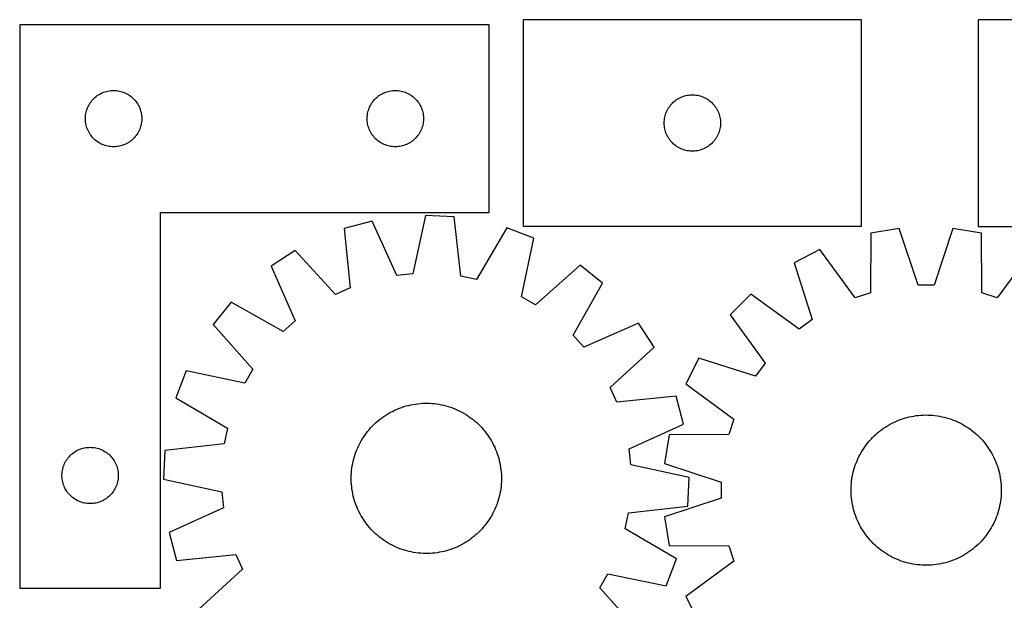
# Model space of a CAD drawing. Header units: millimetres. Extents: x 7 to 1493, y 7 to 2993.
# Tile 9 of 13: x 288 to 812, y 2684 to 2993. Entities that reach past the tile are written whole.
import ezdxf

# ---------------------------------------------------------------- set-up
doc = ezdxf.new("R2010")
doc.units = ezdxf.units.MM
doc.layers.add('CUT', color=7, linetype='CONTINUOUS', true_color=0x000000)

msp = doc.modelspace()

# ---------------------------------------------------------------- linework, layer by layer
at = {"layer": 'CUT'}
for p, q in [((287.887655, 2990.812767), (287.887655, 2690.812767)), ((537.887655, 2990.812767), (287.887655, 2990.812767)), ((537.887655, 2890.812767), (537.887655, 2990.812767)), ((736.060089, 2993.474639), (556.060089, 2993.474639)), ((556.060089, 2993.474639), (556.060089, 2883.474639)), ((736.060089, 2883.474639), (736.060089, 2993.474639)), ((978.1799, 2993.388458), (798.1799, 2993.388458)), ((798.1799, 2993.388458), (798.1799, 2883.388458)), ((327.418493, 2951.55505), (327.985373, 2952.079746)), ((327.985373, 2952.079746), (328.578513, 2952.574564)), ((328.578513, 2952.574564), (329.196339, 2953.038192)), ((329.196339, 2953.038192), (329.837212, 2953.4694)), ((329.837212, 2953.4694), (330.499434, 2953.867046)), ((330.499434, 2953.867046), (331.181248, 2954.230073)), ((331.181248, 2954.230073), (331.880847, 2954.557521)), ((331.880847, 2954.557521), (332.596374, 2954.848519)), ((332.596374, 2954.848519), (333.325933, 2955.102298)), ((333.325933, 2955.102298), (334.067588, 2955.318183)), ((334.067588, 2955.318183), (334.819374, 2955.495602)), ((334.819374, 2955.495602), (335.579296, 2955.634085)), ((335.579296, 2955.634085), (336.34534, 2955.733265)), ((336.34534, 2955.733265), (337.115474, 2955.792878)), ((337.115474, 2955.792878), (337.887655, 2955.812767)), ((337.887655, 2955.812767), (338.659836, 2955.792878)), ((338.659836, 2955.792878), (339.42997, 2955.733265)), ((339.42997, 2955.733265), (340.196014, 2955.634085)), ((340.196014, 2955.634085), (340.955936, 2955.495602)), ((340.955936, 2955.495602), (341.707722, 2955.318183)), ((341.707722, 2955.318183), (342.449378, 2955.102298)), ((342.449378, 2955.102298), (343.178936, 2954.848519)), ((343.178936, 2954.848519), (343.894464, 2954.557521)), ((343.894464, 2954.557521), (344.594062, 2954.230073)), ((344.594062, 2954.230073), (345.275876, 2953.867046)), ((345.275876, 2953.867046), (345.938098, 2953.4694)), ((345.938098, 2953.4694), (346.578972, 2953.038192)), ((346.578972, 2953.038192), (347.196797, 2952.574564)), ((347.196797, 2952.574564), (347.789937, 2952.079746)), ((347.789937, 2952.079746), (348.356817, 2951.55505)), ((477.418493, 2951.55505), (477.985373, 2952.079746)), ((477.985373, 2952.079746), (478.578513, 2952.574564)), ((478.578513, 2952.574564), (479.196339, 2953.038192)), ((479.196339, 2953.038192), (479.837212, 2953.4694)), ((479.837212, 2953.4694), (480.499434, 2953.867046)), ((480.499434, 2953.867046), (481.181248, 2954.230073)), ((481.181248, 2954.230073), (481.880847, 2954.557521)), ((481.880847, 2954.557521), (482.596374, 2954.848519)), ((482.596374, 2954.848519), (483.325933, 2955.102298)), ((483.325933, 2955.102298), (484.067588, 2955.318183)), ((484.067588, 2955.318183), (484.819374, 2955.495602)), ((484.819374, 2955.495602), (485.579296, 2955.634085)), ((485.579296, 2955.634085), (486.34534, 2955.733265)), ((486.34534, 2955.733265), (487.115474, 2955.792878)), ((487.115474, 2955.792878), (487.887655, 2955.812767)), ((487.887655, 2955.812767), (488.659836, 2955.792878)), ((488.659836, 2955.792878), (489.42997, 2955.733265)), ((489.42997, 2955.733265), (490.196014, 2955.634085)), ((490.196014, 2955.634085), (490.955936, 2955.495602)), ((490.955936, 2955.495602), (491.707722, 2955.318183)), ((491.707722, 2955.318183), (492.449378, 2955.102298)), ((492.449378, 2955.102298), (493.178936, 2954.848519)), ((493.178936, 2954.848519), (493.894464, 2954.557521)), ((493.894464, 2954.557521), (494.594062, 2954.230073)), ((494.594062, 2954.230073), (495.275876, 2953.867046)), ((495.275876, 2953.867046), (495.938098, 2953.4694)), ((495.938098, 2953.4694), (496.578972, 2953.038192)), ((496.578972, 2953.038192), (497.196797, 2952.574564)), ((497.196797, 2952.574564), (497.789937, 2952.079746)), ((497.789937, 2952.079746), (498.356817, 2951.55505)), ((638.338197, 2951.334359), (639.010438, 2951.714821)), ((639.010438, 2951.714821), (639.701373, 2952.060173)), ((639.701373, 2952.060173), (640.409171, 2952.369499)), ((640.409171, 2952.369499), (641.131954, 2952.641978)), ((641.131954, 2952.641978), (641.867805, 2952.876887)), ((641.867805, 2952.876887), (642.614773, 2953.073605)), ((642.614773, 2953.073605), (643.370878, 2953.231609)), ((643.370878, 2953.231609), (644.134114, 2953.350479)), ((644.134114, 2953.350479), (644.902457, 2953.429902)), ((644.902457, 2953.429902), (645.673871, 2953.469666)), ((645.673871, 2953.469666), (646.446308, 2953.469666)), ((646.446308, 2953.469666), (647.217721, 2953.429902)), ((647.217721, 2953.429902), (647.986065, 2953.350479)), ((647.986065, 2953.350479), (648.749301, 2953.231609)), ((648.749301, 2953.231609), (649.505405, 2953.073605)), ((649.505405, 2953.073605), (650.252374, 2952.876887)), ((650.252374, 2952.876887), (650.988225, 2952.641978)), ((650.988225, 2952.641978), (651.711008, 2952.369499)), ((651.711008, 2952.369499), (652.418805, 2952.060173)), ((652.418805, 2952.060173), (653.109741, 2951.714821)), ((653.109741, 2951.714821), (653.781981, 2951.334359)), ((323.720317, 2945.740903), (323.992796, 2946.463685)), ((323.992796, 2946.463685), (324.302121, 2947.171483)), ((324.302121, 2947.171483), (324.647473, 2947.862418)), ((324.647473, 2947.862418), (325.027936, 2948.534659)), ((325.027936, 2948.534659), (325.4425, 2949.186423)), ((325.4425, 2949.186423), (325.890066, 2949.815981)), ((325.890066, 2949.815981), (326.369448, 2950.421665)), ((326.369448, 2950.421665), (326.879375, 2951.001867)), ((326.879375, 2951.001867), (327.418493, 2951.55505)), ((348.356817, 2951.55505), (348.895936, 2951.001867)), ((348.895936, 2951.001867), (349.405862, 2950.421665)), ((349.405862, 2950.421665), (349.885244, 2949.815981)), ((349.885244, 2949.815981), (350.33281, 2949.186423)), ((350.33281, 2949.186423), (350.747375, 2948.534659)), ((350.747375, 2948.534659), (351.127837, 2947.862418)), ((351.127837, 2947.862418), (351.473189, 2947.171483)), ((351.473189, 2947.171483), (351.782515, 2946.463685)), ((351.782515, 2946.463685), (352.054994, 2945.740903)), ((473.720317, 2945.740903), (473.992796, 2946.463685)), ((473.992796, 2946.463685), (474.302121, 2947.171483)), ((474.302121, 2947.171483), (474.647473, 2947.862418)), ((474.647473, 2947.862418), (475.027936, 2948.534659)), ((475.027936, 2948.534659), (475.4425, 2949.186423)), ((475.4425, 2949.186423), (475.890066, 2949.815981)), ((475.890066, 2949.815981), (476.369448, 2950.421665)), ((476.369448, 2950.421665), (476.879375, 2951.001867)), ((476.879375, 2951.001867), (477.418493, 2951.55505)), ((498.356817, 2951.55505), (498.895936, 2951.001867)), ((498.895936, 2951.001867), (499.405862, 2950.421665)), ((499.405862, 2950.421665), (499.885244, 2949.815981)), ((499.885244, 2949.815981), (500.33281, 2949.186423)), ((500.33281, 2949.186423), (500.747375, 2948.534659)), ((500.747375, 2948.534659), (501.127837, 2947.862418)), ((501.127837, 2947.862418), (501.473189, 2947.171483)), ((501.473189, 2947.171483), (501.782515, 2946.463685)), ((501.782515, 2946.463685), (502.054994, 2945.740903)), ((633.005811, 2945.86286), (633.403456, 2946.525082)), ((633.403456, 2946.525082), (633.834664, 2947.165956)), ((633.834664, 2947.165956), (634.298292, 2947.783781)), ((634.298292, 2947.783781), (634.79311, 2948.376921)), ((634.79311, 2948.376921), (635.317807, 2948.943802)), ((635.317807, 2948.943802), (635.870989, 2949.48292)), ((635.870989, 2949.48292), (636.451192, 2949.992846)), ((636.451192, 2949.992846), (637.056875, 2950.472228)), ((637.056875, 2950.472228), (637.686434, 2950.919794)), ((637.686434, 2950.919794), (638.338197, 2951.334359)), ((653.781981, 2951.334359), (654.433745, 2950.919794)), ((654.433745, 2950.919794), (655.063304, 2950.472228)), ((655.063304, 2950.472228), (655.668987, 2949.992846)), ((655.668987, 2949.992846), (656.249189, 2949.48292)), ((656.249189, 2949.48292), (656.802372, 2948.943802)), ((656.802372, 2948.943802), (657.327068, 2948.376921)), ((657.327068, 2948.376921), (657.821886, 2947.783781)), ((657.821886, 2947.783781), (658.285514, 2947.165956)), ((658.285514, 2947.165956), (658.716723, 2946.525082)), ((658.716723, 2946.525082), (659.114368, 2945.86286)), ((322.892628, 2941.198986), (322.932392, 2941.970399)), ((322.892628, 2940.426548), (322.892628, 2941.198986)), ((322.932392, 2941.970399), (323.011815, 2942.738742)), ((323.011815, 2942.738742), (323.130686, 2943.501978)), ((323.130686, 2943.501978), (323.288689, 2944.258083)), ((323.288689, 2944.258083), (323.485407, 2945.005052)), ((323.485407, 2945.005052), (323.720317, 2945.740903)), ((352.054994, 2945.740903), (352.289903, 2945.005052)), ((352.289903, 2945.005052), (352.486621, 2944.258083)), ((352.486621, 2944.258083), (352.644624, 2943.501978)), ((352.644624, 2943.501978), (352.763495, 2942.738742)), ((352.763495, 2942.738742), (352.842918, 2941.970399)), ((352.842918, 2941.970399), (352.882682, 2941.198986)), ((352.882682, 2941.198986), (352.882682, 2940.426548)), ((472.892628, 2941.198986), (472.932392, 2941.970399)), ((472.892628, 2940.426548), (472.892628, 2941.198986)), ((472.932392, 2941.970399), (473.011815, 2942.738742)), ((473.011815, 2942.738742), (473.130686, 2943.501978)), ((473.130686, 2943.501978), (473.288689, 2944.258083)), ((473.288689, 2944.258083), (473.485407, 2945.005052)), ((473.485407, 2945.005052), (473.720317, 2945.740903)), ((502.054994, 2945.740903), (502.289903, 2945.005052)), ((502.289903, 2945.005052), (502.486621, 2944.258083)), ((502.486621, 2944.258083), (502.644624, 2943.501978)), ((502.644624, 2943.501978), (502.763495, 2942.738742)), ((502.763495, 2942.738742), (502.842918, 2941.970399)), ((502.842918, 2941.970399), (502.882682, 2941.198986)), ((502.882682, 2941.198986), (502.882682, 2940.426548)), ((631.238771, 2940.782998), (631.377254, 2941.54292)), ((631.377254, 2941.54292), (631.554673, 2942.294706)), ((631.554673, 2942.294706), (631.770559, 2943.036362)), ((631.770559, 2943.036362), (632.024337, 2943.765921)), ((632.024337, 2943.765921), (632.315336, 2944.481448)), ((632.315336, 2944.481448), (632.642783, 2945.181046)), ((632.642783, 2945.181046), (633.005811, 2945.86286)), ((659.114368, 2945.86286), (659.477396, 2945.181046)), ((659.477396, 2945.181046), (659.804843, 2944.481448)), ((659.804843, 2944.481448), (660.095842, 2943.765921)), ((660.095842, 2943.765921), (660.34962, 2943.036362)), ((660.34962, 2943.036362), (660.565505, 2942.294706)), ((660.565505, 2942.294706), (660.742925, 2941.54292)), ((660.742925, 2941.54292), (660.881408, 2940.782998)), ((322.932392, 2939.655135), (322.892628, 2940.426548)), ((323.011815, 2938.886792), (322.932392, 2939.655135)), ((323.130686, 2938.123556), (323.011815, 2938.886792)), ((323.288689, 2937.367451), (323.130686, 2938.123556)), ((323.485407, 2936.620482), (323.288689, 2937.367451)), ((323.720317, 2935.884631), (323.485407, 2936.620482)), ((352.289903, 2936.620482), (352.054994, 2935.884631)), ((352.486621, 2937.367451), (352.289903, 2936.620482)), ((352.644624, 2938.123556), (352.486621, 2937.367451)), ((352.763495, 2938.886792), (352.644624, 2938.123556)), ((352.842918, 2939.655135), (352.763495, 2938.886792)), ((352.882682, 2940.426548), (352.842918, 2939.655135)), ((472.932392, 2939.655135), (472.892628, 2940.426548)), ((473.011815, 2938.886792), (472.932392, 2939.655135)), ((473.130686, 2938.123556), (473.011815, 2938.886792)), ((473.288689, 2937.367451), (473.130686, 2938.123556)), ((473.485407, 2936.620482), (473.288689, 2937.367451)), ((473.720317, 2935.884631), (473.485407, 2936.620482)), ((502.289903, 2936.620482), (502.054994, 2935.884631)), ((502.486621, 2937.367451), (502.289903, 2936.620482)), ((502.644624, 2938.123556), (502.486621, 2937.367451)), ((502.763495, 2938.886792), (502.644624, 2938.123556)), ((502.842918, 2939.655135), (502.763495, 2938.886792)), ((502.882682, 2940.426548), (502.842918, 2939.655135)), ((631.060089, 2938.474639), (631.079978, 2939.246821)), ((631.079978, 2937.702458), (631.060089, 2938.474639)), ((631.079978, 2939.246821), (631.139591, 2940.016954)), ((631.139591, 2936.932324), (631.079978, 2937.702458)), ((631.139591, 2940.016954), (631.238771, 2940.782998)), ((631.238771, 2936.166281), (631.139591, 2936.932324)), ((631.377254, 2935.406358), (631.238771, 2936.166281)), ((660.881408, 2936.166281), (660.742925, 2935.406358)), ((660.881408, 2940.782998), (660.980587, 2940.016954)), ((660.980587, 2936.932324), (660.881408, 2936.166281)), ((660.980587, 2940.016954), (661.040201, 2939.246821)), ((661.040201, 2937.702458), (660.980587, 2936.932324)), ((661.040201, 2939.246821), (661.060089, 2938.474639)), ((661.060089, 2938.474639), (661.040201, 2937.702458)), ((323.992796, 2935.161849), (323.720317, 2935.884631)), ((324.302121, 2934.454051), (323.992796, 2935.161849)), ((324.647473, 2933.763116), (324.302121, 2934.454051)), ((325.027936, 2933.090875), (324.647473, 2933.763116)), ((325.4425, 2932.439111), (325.027936, 2933.090875)), ((325.890066, 2931.809553), (325.4425, 2932.439111)), ((326.369448, 2931.203869), (325.890066, 2931.809553)), ((326.879375, 2930.623667), (326.369448, 2931.203869)), ((349.405862, 2931.203869), (348.895936, 2930.623667)), ((349.885244, 2931.809553), (349.405862, 2931.203869)), ((350.33281, 2932.439111), (349.885244, 2931.809553)), ((350.747375, 2933.090875), (350.33281, 2932.439111)), ((351.127837, 2933.763116), (350.747375, 2933.090875)), ((351.473189, 2934.454051), (351.127837, 2933.763116)), ((351.782515, 2935.161849), (351.473189, 2934.454051)), ((352.054994, 2935.884631), (351.782515, 2935.161849)), ((473.992796, 2935.161849), (473.720317, 2935.884631)), ((474.302121, 2934.454051), (473.992796, 2935.161849)), ((474.647473, 2933.763116), (474.302121, 2934.454051)), ((475.027936, 2933.090875), (474.647473, 2933.763116)), ((475.4425, 2932.439111), (475.027936, 2933.090875)), ((475.890066, 2931.809553), (475.4425, 2932.439111)), ((476.369448, 2931.203869), (475.890066, 2931.809553)), ((476.879375, 2930.623667), (476.369448, 2931.203869)), ((499.405862, 2931.203869), (498.895936, 2930.623667)), ((499.885244, 2931.809553), (499.405862, 2931.203869)), ((500.33281, 2932.439111), (499.885244, 2931.809553)), ((500.747375, 2933.090875), (500.33281, 2932.439111)), ((501.127837, 2933.763116), (500.747375, 2933.090875)), ((501.473189, 2934.454051), (501.127837, 2933.763116)), ((501.782515, 2935.161849), (501.473189, 2934.454051)), ((502.054994, 2935.884631), (501.782515, 2935.161849)), ((631.554673, 2934.654572), (631.377254, 2935.406358)), ((631.770559, 2933.912917), (631.554673, 2934.654572)), ((632.024337, 2933.183358), (631.770559, 2933.912917)), ((632.315336, 2932.467831), (632.024337, 2933.183358)), ((632.642783, 2931.768232), (632.315336, 2932.467831)), ((633.005811, 2931.086418), (632.642783, 2931.768232)), ((633.403456, 2930.424196), (633.005811, 2931.086418)), ((659.114368, 2931.086418), (658.716723, 2930.424196)), ((659.477396, 2931.768232), (659.114368, 2931.086418)), ((659.804843, 2932.467831), (659.477396, 2931.768232)), ((660.095842, 2933.183358), (659.804843, 2932.467831)), ((660.34962, 2933.912917), (660.095842, 2933.183358)), ((660.565505, 2934.654572), (660.34962, 2933.912917)), ((660.742925, 2935.406358), (660.565505, 2934.654572)), ((327.418493, 2930.070484), (326.879375, 2930.623667)), ((327.985373, 2929.545788), (327.418493, 2930.070484)), ((328.578513, 2929.05097), (327.985373, 2929.545788)), ((329.196339, 2928.587342), (328.578513, 2929.05097)), ((329.837212, 2928.156134), (329.196339, 2928.587342)), ((330.499434, 2927.758488), (329.837212, 2928.156134)), ((331.181248, 2927.395461), (330.499434, 2927.758488)), ((331.880847, 2927.068013), (331.181248, 2927.395461)), ((332.596374, 2926.777015), (331.880847, 2927.068013)), ((333.325933, 2926.523236), (332.596374, 2926.777015)), ((334.067588, 2926.307351), (333.325933, 2926.523236)), ((334.819374, 2926.129932), (334.067588, 2926.307351)), ((335.579296, 2925.991449), (334.819374, 2926.129932)), ((336.34534, 2925.892269), (335.579296, 2925.991449)), ((337.115474, 2925.832656), (336.34534, 2925.892269)), ((337.887655, 2925.812767), (337.115474, 2925.832656)), ((338.659836, 2925.832656), (337.887655, 2925.812767)), ((339.42997, 2925.892269), (338.659836, 2925.832656)), ((340.196014, 2925.991449), (339.42997, 2925.892269)), ((340.955936, 2926.129932), (340.196014, 2925.991449)), ((341.707722, 2926.307351), (340.955936, 2926.129932)), ((342.449378, 2926.523236), (341.707722, 2926.307351)), ((343.178936, 2926.777015), (342.449378, 2926.523236)), ((343.894464, 2927.068013), (343.178936, 2926.777015)), ((344.594062, 2927.395461), (343.894464, 2927.068013)), ((345.275876, 2927.758488), (344.594062, 2927.395461)), ((345.938098, 2928.156134), (345.275876, 2927.758488)), ((346.578972, 2928.587342), (345.938098, 2928.156134)), ((347.196797, 2929.05097), (346.578972, 2928.587342)), ((347.789937, 2929.545788), (347.196797, 2929.05097)), ((348.356817, 2930.070484), (347.789937, 2929.545788)), ((348.895936, 2930.623667), (348.356817, 2930.070484)), ((477.418493, 2930.070484), (476.879375, 2930.623667)), ((477.985373, 2929.545788), (477.418493, 2930.070484)), ((478.578513, 2929.05097), (477.985373, 2929.545788)), ((479.196339, 2928.587342), (478.578513, 2929.05097)), ((479.837212, 2928.156134), (479.196339, 2928.587342)), ((480.499434, 2927.758488), (479.837212, 2928.156134)), ((481.181248, 2927.395461), (480.499434, 2927.758488)), ((481.880847, 2927.068013), (481.181248, 2927.395461)), ((482.596374, 2926.777015), (481.880847, 2927.068013)), ((483.325933, 2926.523236), (482.596374, 2926.777015)), ((484.067588, 2926.307351), (483.325933, 2926.523236)), ((484.819374, 2926.129932), (484.067588, 2926.307351)), ((485.579296, 2925.991449), (484.819374, 2926.129932)), ((486.34534, 2925.892269), (485.579296, 2925.991449)), ((487.115474, 2925.832656), (486.34534, 2925.892269)), ((487.887655, 2925.812767), (487.115474, 2925.832656)), ((488.659836, 2925.832656), (487.887655, 2925.812767)), ((489.42997, 2925.892269), (488.659836, 2925.832656)), ((490.196014, 2925.991449), (489.42997, 2925.892269)), ((490.955936, 2926.129932), (490.196014, 2925.991449)), ((491.707722, 2926.307351), (490.955936, 2926.129932)), ((492.449378, 2926.523236), (491.707722, 2926.307351)), ((493.178936, 2926.777015), (492.449378, 2926.523236)), ((493.894464, 2927.068013), (493.178936, 2926.777015)), ((494.594062, 2927.395461), (493.894464, 2927.068013)), ((495.275876, 2927.758488), (494.594062, 2927.395461)), ((495.938098, 2928.156134), (495.275876, 2927.758488)), ((496.578972, 2928.587342), (495.938098, 2928.156134)), ((497.196797, 2929.05097), (496.578972, 2928.587342)), ((497.789937, 2929.545788), (497.196797, 2929.05097)), ((498.356817, 2930.070484), (497.789937, 2929.545788)), ((498.895936, 2930.623667), (498.356817, 2930.070484)), ((633.834664, 2929.783323), (633.403456, 2930.424196)), ((634.298292, 2929.165497), (633.834664, 2929.783323)), ((634.79311, 2928.572357), (634.298292, 2929.165497)), ((635.317807, 2928.005477), (634.79311, 2928.572357)), ((635.870989, 2927.466359), (635.317807, 2928.005477)), ((636.451192, 2926.956433), (635.870989, 2927.466359)), ((637.056875, 2926.477051), (636.451192, 2926.956433)), ((637.686434, 2926.029484), (637.056875, 2926.477051)), ((638.338197, 2925.61492), (637.686434, 2926.029484)), ((639.010438, 2925.234457), (638.338197, 2925.61492)), ((653.781981, 2925.61492), (653.109741, 2925.234457)), ((654.433745, 2926.029484), (653.781981, 2925.61492)), ((655.063304, 2926.477051), (654.433745, 2926.029484)), ((655.668987, 2926.956433), (655.063304, 2926.477051)), ((656.249189, 2927.466359), (655.668987, 2926.956433)), ((656.802372, 2928.005477), (656.249189, 2927.466359)), ((657.327068, 2928.572357), (656.802372, 2928.005477)), ((657.821886, 2929.165497), (657.327068, 2928.572357)), ((658.285514, 2929.783323), (657.821886, 2929.165497)), ((658.716723, 2930.424196), (658.285514, 2929.783323)), ((639.701373, 2924.889105), (639.010438, 2925.234457)), ((640.409171, 2924.57978), (639.701373, 2924.889105)), ((641.131954, 2924.307301), (640.409171, 2924.57978)), ((641.867805, 2924.072391), (641.131954, 2924.307301)), ((642.614773, 2923.875674), (641.867805, 2924.072391)), ((643.370878, 2923.71767), (642.614773, 2923.875674)), ((644.134114, 2923.598799), (643.370878, 2923.71767)), ((644.902457, 2923.519376), (644.134114, 2923.598799)), ((645.673871, 2923.479612), (644.902457, 2923.519376)), ((646.446308, 2923.479612), (645.673871, 2923.479612)), ((647.217721, 2923.519376), (646.446308, 2923.479612)), ((647.986065, 2923.598799), (647.217721, 2923.519376)), ((648.749301, 2923.71767), (647.986065, 2923.598799)), ((649.505405, 2923.875674), (648.749301, 2923.71767)), ((650.252374, 2924.072391), (649.505405, 2923.875674)), ((650.988225, 2924.307301), (650.252374, 2924.072391)), ((651.711008, 2924.57978), (650.988225, 2924.307301)), ((652.418805, 2924.889105), (651.711008, 2924.57978)), ((653.109741, 2925.234457), (652.418805, 2924.889105)), ((362.887655, 2690.812767), (362.887655, 2890.812767)), ((362.887655, 2890.812767), (537.887655, 2890.812767)), ((503.924721, 2889.278845), (497.17358, 2858.24021)), ((519.290312, 2888.485662), (503.924721, 2889.278845)), ((475.544562, 2886.273445), (460.685909, 2882.279577)), ((488.646913, 2857.337254), (475.544562, 2886.273445)), ((522.809614, 2856.91686), (519.290312, 2888.485662)), ((460.685909, 2882.279577), (463.856658, 2850.673864)), ((547.210167, 2882.574016), (531.197984, 2855.140737)), ((561.578606, 2877.071425), (547.210167, 2882.574016)), ((556.060089, 2883.474639), (736.060089, 2883.474639)), ((741.071636, 2879.873578), (740.902908, 2848.109663)), ((756.267764, 2882.283607), (741.071636, 2879.873578)), ((766.256208, 2852.130569), (756.267764, 2882.283607)), ((784.806611, 2882.289468), (774.830552, 2852.13233)), ((800.003727, 2879.88568), (784.806611, 2882.289468)), ((798.1799, 2883.388458), (978.1799, 2883.388458)), ((800.185501, 2848.121838), (800.003727, 2879.88568)), ((555.170364, 2845.960186), (561.578606, 2877.071425)), ((434.623494, 2870.651321), (421.726249, 2862.261351)), ((456.026345, 2847.180217), (434.623494, 2870.651321)), ((713.93139, 2871.049015), (700.223754, 2864.061079)), ((732.748767, 2845.458371), (713.93139, 2871.049015)), ((827.147595, 2871.072266), (808.340731, 2845.473894)), ((586.305166, 2862.821406), (562.599327, 2841.678845)), ((598.26997, 2853.14804), (586.305166, 2862.821406)), ((700.223754, 2864.061079), (709.878874, 2833.799662)), ((421.726249, 2862.261351), (434.508512, 2833.182347)), ((497.17358, 2858.24021), (488.646913, 2857.337254)), ((531.197984, 2855.140737), (522.809614, 2856.91686)), ((582.561468, 2825.539749), (598.26997, 2853.14804)), ((774.830552, 2852.13233), (766.256208, 2852.130569)), ((463.856658, 2850.673864), (456.026345, 2847.180217)), ((677.138787, 2847.281624), (666.261441, 2836.39981)), ((702.943119, 2828.758364), (677.138787, 2847.281624)), ((740.902908, 2848.109663), (732.748767, 2845.458371)), ((808.340731, 2845.473894), (800.185501, 2848.121838)), ((400.532748, 2843.148493), (390.859381, 2831.183689)), ((428.141039, 2827.439991), (400.532748, 2843.148493)), ((562.599327, 2841.678845), (555.170364, 2845.960186)), ((666.261441, 2836.39981), (684.795298, 2810.603087)), ((390.859381, 2831.183689), (412.001943, 2807.477849)), ((434.508512, 2833.182347), (428.141039, 2827.439991)), ((617.382828, 2831.954539), (588.303824, 2819.172275)), ((625.772798, 2819.057293), (617.382828, 2831.954539)), ((709.878874, 2833.799662), (702.943119, 2828.758364)), ((588.303824, 2819.172275), (582.561468, 2825.539749)), ((602.301694, 2797.654442), (625.772798, 2819.057293)), ((649.491469, 2813.307953), (642.509163, 2799.597447)), ((679.75685, 2803.665263), (649.491469, 2813.307953)), ((684.795298, 2810.603087), (679.75685, 2803.665263)), ((376.609362, 2806.457129), (371.106772, 2792.088689)), ((407.720601, 2800.048887), (376.609362, 2806.457129)), ((412.001943, 2807.477849), (407.720601, 2800.048887)), ((605.795341, 2789.82413), (602.301694, 2797.654442)), ((642.509163, 2799.597447), (668.107535, 2780.790583)), ((371.106772, 2792.088689), (398.54005, 2776.076507)), ((501.127089, 2789.145438), (502.380919, 2789.228607)), ((502.380919, 2789.228607), (503.636743, 2789.272351)), ((503.636743, 2789.272351), (504.893321, 2789.276627)), ((504.893321, 2789.276627), (506.149413, 2789.241431)), ((506.149413, 2789.241431), (507.40378, 2789.166797)), ((507.40378, 2789.166797), (508.655184, 2789.0528)), ((637.401055, 2792.994878), (605.795341, 2789.82413)), ((641.394922, 2778.136225), (637.401055, 2792.994878)), ((483.385252, 2783.313943), (484.464665, 2783.957274)), ((484.464665, 2783.957274), (485.563752, 2784.566382)), ((485.563752, 2784.566382), (486.68143, 2785.140667)), ((486.68143, 2785.140667), (487.816595, 2785.679561)), ((487.816595, 2785.679561), (488.968128, 2786.182533)), ((488.968128, 2786.182533), (490.13489, 2786.649086)), ((490.13489, 2786.649086), (491.315732, 2787.07876)), ((491.315732, 2787.07876), (492.509487, 2787.47113)), ((492.509487, 2787.47113), (493.714978, 2787.825811)), ((493.714978, 2787.825811), (494.931015, 2788.142451)), ((494.931015, 2788.142451), (496.156398, 2788.420738)), ((496.156398, 2788.420738), (497.389918, 2788.660397)), ((497.389918, 2788.660397), (498.630356, 2788.861193)), ((498.630356, 2788.861193), (499.87649, 2789.022926)), ((499.87649, 2789.022926), (501.127089, 2789.145438)), ((508.655184, 2789.0528), (509.90239, 2788.899551)), ((509.90239, 2788.899551), (511.144166, 2788.707203)), ((511.144166, 2788.707203), (512.379288, 2788.475944)), ((512.379288, 2788.475944), (513.606536, 2788.206003)), ((513.606536, 2788.206003), (514.8247, 2787.897646)), ((514.8247, 2787.897646), (516.032577, 2787.551178)), ((516.032577, 2787.551178), (517.228975, 2787.166941)), ((517.228975, 2787.166941), (518.412714, 2786.745314)), ((518.412714, 2786.745314), (519.582625, 2786.286712)), ((519.582625, 2786.286712), (520.737554, 2785.79159)), ((520.737554, 2785.79159), (521.87636, 2785.260434)), ((521.87636, 2785.260434), (522.997921, 2784.693769)), ((522.997921, 2784.693769), (524.101129, 2784.092155)), ((524.101129, 2784.092155), (525.184895, 2783.456186)), ((476.467032, 2777.909815), (477.380111, 2778.773119)), ((477.380111, 2778.773119), (478.319856, 2779.607316)), ((478.319856, 2779.607316), (479.285341, 2780.411584)), ((479.285341, 2780.411584), (480.275611, 2781.185129)), ((480.275611, 2781.185129), (481.289691, 2781.927186)), ((481.289691, 2781.927186), (482.326579, 2782.637024)), ((482.326579, 2782.637024), (483.385252, 2783.313943)), ((525.184895, 2783.456186), (526.24815, 2782.786488)), ((526.24815, 2782.786488), (527.289845, 2782.083723)), ((527.289845, 2782.083723), (528.308951, 2781.348584)), ((528.308951, 2781.348584), (529.304464, 2780.581797)), ((529.304464, 2780.581797), (530.275399, 2779.784119)), ((530.275399, 2779.784119), (531.2208, 2778.956337)), ((531.2208, 2778.956337), (532.139734, 2778.099267)), ((668.107535, 2780.790583), (665.459592, 2772.635354)), ((752.119524, 2778.508391), (753.24348, 2779.070289)), ((753.24348, 2779.070289), (754.384532, 2779.596605)), ((754.384532, 2779.596605), (755.541552, 2780.08682)), ((755.541552, 2780.08682), (756.7134, 2780.54045)), ((756.7134, 2780.54045), (757.898918, 2780.957048)), ((757.898918, 2780.957048), (759.096936, 2781.336202)), ((759.096936, 2781.336202), (760.306273, 2781.677539)), ((760.306273, 2781.677539), (761.525735, 2781.980721)), ((761.525735, 2781.980721), (762.754119, 2782.245449)), ((762.754119, 2782.245449), (763.990212, 2782.471462)), ((763.990212, 2782.471462), (765.232794, 2782.658536)), ((765.232794, 2782.658536), (766.480638, 2782.806488)), ((766.480638, 2782.806488), (767.732515, 2782.915172)), ((767.732515, 2782.915172), (768.987188, 2782.984479)), ((768.987188, 2782.984479), (770.243418, 2783.014342)), ((770.243418, 2783.014342), (771.499967, 2783.004731)), ((771.499967, 2783.004731), (772.755593, 2782.955655)), ((772.755593, 2782.955655), (774.009059, 2782.867164)), ((774.009059, 2782.867164), (775.259127, 2782.739344)), ((775.259127, 2782.739344), (776.504562, 2782.572321)), ((776.504562, 2782.572321), (777.744137, 2782.366261)), ((777.744137, 2782.366261), (778.976628, 2782.121366)), ((778.976628, 2782.121366), (780.200818, 2781.837879)), ((780.200818, 2781.837879), (781.4155, 2781.516079)), ((781.4155, 2781.516079), (782.619474, 2781.156284)), ((782.619474, 2781.156284), (783.811553, 2780.758848)), ((783.811553, 2780.758848), (784.99056, 2780.324165)), ((784.99056, 2780.324165), (786.155331, 2779.852662)), ((786.155331, 2779.852662), (787.304718, 2779.344806)), ((787.304718, 2779.344806), (788.437585, 2778.801097)), ((788.437585, 2778.801097), (789.552814, 2778.222073)), ((398.54005, 2776.076507), (396.763928, 2767.688136)), ((472.332204, 2773.187474), (473.09899, 2774.182986)), ((473.09899, 2774.182986), (473.896669, 2775.153922)), ((473.896669, 2775.153922), (474.724451, 2776.099323)), ((474.724451, 2776.099323), (475.581521, 2777.018256)), ((475.581521, 2777.018256), (476.467032, 2777.909815)), ((532.139734, 2778.099267), (533.031292, 2777.213756)), ((533.031292, 2777.213756), (533.894596, 2776.300677)), ((533.894596, 2776.300677), (534.728794, 2775.360931)), ((534.728794, 2775.360931), (535.533062, 2774.395447)), ((535.533062, 2774.395447), (536.306606, 2773.405176)), ((612.458731, 2765.033875), (641.394922, 2778.136225)), ((743.872359, 2772.805922), (744.821266, 2773.629683)), ((744.821266, 2773.629683), (745.79558, 2774.423232)), ((745.79558, 2774.423232), (746.794339, 2775.185785)), ((746.794339, 2775.185785), (747.816557, 2775.91659)), ((747.816557, 2775.91659), (748.861226, 2776.614926)), ((748.861226, 2776.614926), (749.927315, 2777.280104)), ((749.927315, 2777.280104), (751.013772, 2777.911467)), ((751.013772, 2777.911467), (752.119524, 2778.508391)), ((789.552814, 2778.222073), (790.649306, 2777.608304)), ((790.649306, 2777.608304), (791.725978, 2776.960396)), ((791.725978, 2776.960396), (792.781767, 2776.278988)), ((792.781767, 2776.278988), (793.815632, 2775.564754)), ((793.815632, 2775.564754), (794.826552, 2774.818398)), ((794.826552, 2774.818398), (795.813529, 2774.040656)), ((795.813529, 2774.040656), (796.77559, 2773.232296)), ((468.987019, 2767.876443), (469.588633, 2768.979651)), ((469.588633, 2768.979651), (470.224602, 2770.063417)), ((470.224602, 2770.063417), (470.8943, 2771.126673)), ((470.8943, 2771.126673), (471.597065, 2772.168367)), ((471.597065, 2772.168367), (472.332204, 2773.187474)), ((536.306606, 2773.405176), (537.048663, 2772.391097)), ((537.048663, 2772.391097), (537.758502, 2771.354209)), ((537.758502, 2771.354209), (538.43542, 2770.295536)), ((538.43542, 2770.295536), (539.078751, 2769.216123)), ((539.078751, 2769.216123), (539.68786, 2768.117035)), ((633.695749, 2772.45358), (631.291961, 2757.256463)), ((665.459592, 2772.635354), (633.695749, 2772.45358)), ((738.763031, 2767.276404), (739.540773, 2768.263382)), ((739.540773, 2768.263382), (740.349133, 2769.225443)), ((740.349133, 2769.225443), (741.187313, 2770.161638)), ((741.187313, 2770.161638), (742.054485, 2771.071043)), ((742.054485, 2771.071043), (742.949796, 2771.952761)), ((742.949796, 2771.952761), (743.872359, 2772.805922)), ((796.77559, 2773.232296), (797.711785, 2772.394117)), ((797.711785, 2772.394117), (798.621191, 2771.526944)), ((798.621191, 2771.526944), (799.502909, 2770.631634)), ((799.502909, 2770.631634), (800.356069, 2769.70907)), ((800.356069, 2769.70907), (801.179831, 2768.760163)), ((801.179831, 2768.760163), (801.973379, 2767.785849)), ((316.078513, 2762.574564), (316.696339, 2763.038192)), ((316.696339, 2763.038192), (317.337212, 2763.4694)), ((317.337212, 2763.4694), (317.999434, 2763.867046)), ((317.999434, 2763.867046), (318.681248, 2764.230073)), ((318.681248, 2764.230073), (319.380847, 2764.557521)), ((319.380847, 2764.557521), (320.096374, 2764.848519)), ((320.096374, 2764.848519), (320.825933, 2765.102298)), ((320.825933, 2765.102298), (321.567588, 2765.318183)), ((321.567588, 2765.318183), (322.319374, 2765.495602)), ((322.319374, 2765.495602), (323.079296, 2765.634085)), ((323.079296, 2765.634085), (323.84534, 2765.733265)), ((323.84534, 2765.733265), (324.615474, 2765.792878)), ((324.615474, 2765.792878), (325.387655, 2765.812767)), ((325.387655, 2765.812767), (326.159836, 2765.792878)), ((326.159836, 2765.792878), (326.92997, 2765.733265)), ((326.92997, 2765.733265), (327.696014, 2765.634085)), ((327.696014, 2765.634085), (328.455936, 2765.495602)), ((328.455936, 2765.495602), (329.207722, 2765.318183)), ((329.207722, 2765.318183), (329.949378, 2765.102298)), ((329.949378, 2765.102298), (330.678936, 2764.848519)), ((330.678936, 2764.848519), (331.394464, 2764.557521)), ((331.394464, 2764.557521), (332.094062, 2764.230073)), ((332.094062, 2764.230073), (332.775876, 2763.867046)), ((332.775876, 2763.867046), (333.438098, 2763.4694)), ((333.438098, 2763.4694), (334.078972, 2763.038192)), ((334.078972, 2763.038192), (334.696797, 2762.574564)), ((365.195126, 2764.168835), (364.401943, 2748.803243)), ((396.763928, 2767.688136), (365.195126, 2764.168835)), ((466.513846, 2762.107498), (466.935474, 2763.291237)), ((466.935474, 2763.291237), (467.394075, 2764.461148)), ((467.394075, 2764.461148), (467.889198, 2765.616076)), ((467.889198, 2765.616076), (468.420354, 2766.754883)), ((468.420354, 2766.754883), (468.987019, 2767.876443)), ((539.68786, 2768.117035), (540.262144, 2766.999357)), ((540.262144, 2766.999357), (540.801038, 2765.864192)), ((540.801038, 2765.864192), (541.30401, 2764.71266)), ((541.30401, 2764.71266), (541.770563, 2763.545898)), ((541.770563, 2763.545898), (542.200237, 2762.365056)), ((613.361687, 2756.507208), (612.458731, 2765.033875)), ((735.359356, 2762.002667), (735.973126, 2763.099159)), ((735.973126, 2763.099159), (736.621034, 2764.17583)), ((736.621034, 2764.17583), (737.302441, 2765.23162)), ((737.302441, 2765.23162), (738.016675, 2766.265484)), ((738.016675, 2766.265484), (738.763031, 2767.276404)), ((801.973379, 2767.785849), (802.735933, 2766.78709)), ((802.735933, 2766.78709), (803.466738, 2765.764872)), ((803.466738, 2765.764872), (804.165074, 2764.720203)), ((804.165074, 2764.720203), (804.830251, 2763.654114)), ((804.830251, 2763.654114), (805.461614, 2762.567657)), ((311.802121, 2757.171483), (312.147473, 2757.862418)), ((312.147473, 2757.862418), (312.527936, 2758.534659)), ((312.527936, 2758.534659), (312.9425, 2759.186423)), ((312.9425, 2759.186423), (313.390066, 2759.815981)), ((313.390066, 2759.815981), (313.869448, 2760.421665)), ((313.869448, 2760.421665), (314.379375, 2761.001867)), ((314.379375, 2761.001867), (314.918493, 2761.55505)), ((314.918493, 2761.55505), (315.485373, 2762.079746)), ((315.485373, 2762.079746), (316.078513, 2762.574564)), ((334.696797, 2762.574564), (335.289937, 2762.079746)), ((335.289937, 2762.079746), (335.856817, 2761.55505)), ((335.856817, 2761.55505), (336.395936, 2761.001867)), ((336.395936, 2761.001867), (336.905862, 2760.421665)), ((336.905862, 2760.421665), (337.385244, 2759.815981)), ((337.385244, 2759.815981), (337.83281, 2759.186423)), ((337.83281, 2759.186423), (338.247375, 2758.534659)), ((338.247375, 2758.534659), (338.627837, 2757.862418)), ((338.627837, 2757.862418), (338.973189, 2757.171483)), ((465.204844, 2757.257811), (465.474785, 2758.485059)), ((465.474785, 2758.485059), (465.783141, 2759.703223)), ((465.783141, 2759.703223), (466.129609, 2760.9111)), ((466.129609, 2760.9111), (466.513846, 2762.107498)), ((542.200237, 2762.365056), (542.592608, 2761.1713)), ((542.592608, 2761.1713), (542.947288, 2759.965809)), ((542.947288, 2759.965809), (543.263928, 2758.749772)), ((543.263928, 2758.749772), (543.542215, 2757.52439)), ((733.257264, 2757.440412), (733.728767, 2758.605184)), ((733.728767, 2758.605184), (734.236623, 2759.75457)), ((734.236623, 2759.75457), (734.780332, 2760.887437)), ((734.780332, 2760.887437), (735.359356, 2762.002667)), ((805.461614, 2762.567657), (806.058539, 2761.461905)), ((806.058539, 2761.461905), (806.620436, 2760.337949)), ((806.620436, 2760.337949), (807.146752, 2759.196897)), ((807.146752, 2759.196897), (807.636968, 2758.039877)), ((807.636968, 2758.039877), (808.090598, 2756.86803)), ((310.432392, 2751.970399), (310.511815, 2752.738742)), ((310.511815, 2752.738742), (310.630686, 2753.501978)), ((310.630686, 2753.501978), (310.788689, 2754.258083)), ((310.788689, 2754.258083), (310.985407, 2755.005052)), ((310.985407, 2755.005052), (311.220317, 2755.740903)), ((311.220317, 2755.740903), (311.492796, 2756.463685)), ((311.492796, 2756.463685), (311.802121, 2757.171483)), ((338.973189, 2757.171483), (339.282515, 2756.463685)), ((339.282515, 2756.463685), (339.554994, 2755.740903)), ((339.554994, 2755.740903), (339.789903, 2755.005052)), ((339.789903, 2755.005052), (339.986621, 2754.258083)), ((339.986621, 2754.258083), (340.144624, 2753.501978)), ((340.144624, 2753.501978), (340.263495, 2752.738742)), ((340.263495, 2752.738742), (340.342918, 2751.970399)), ((464.51399, 2752.282303), (464.627988, 2753.533707)), ((464.627988, 2753.533707), (464.781236, 2754.780912)), ((464.781236, 2754.780912), (464.973585, 2756.022689)), ((464.973585, 2756.022689), (465.204844, 2757.257811)), ((543.542215, 2757.52439), (543.781875, 2756.29087)), ((543.781875, 2756.29087), (543.98267, 2755.050432)), ((543.98267, 2755.050432), (544.144404, 2753.804298)), ((544.144404, 2753.804298), (544.266915, 2752.553699)), ((544.266915, 2752.553699), (544.350084, 2751.299869)), ((644.400322, 2749.756067), (613.361687, 2756.507208)), ((631.291961, 2757.256463), (661.449099, 2747.280404)), ((731.460063, 2751.426481), (731.74355, 2752.650671)), ((731.74355, 2752.650671), (732.06535, 2753.865352)), ((732.06535, 2753.865352), (732.425145, 2755.069327)), ((732.425145, 2755.069327), (732.822581, 2756.261406)), ((732.822581, 2756.261406), (733.257264, 2757.440412)), ((808.090598, 2756.86803), (808.507196, 2755.682512)), ((808.507196, 2755.682512), (808.88635, 2754.484493)), ((808.88635, 2754.484493), (809.227686, 2753.275156)), ((809.227686, 2753.275156), (809.530868, 2752.055694)), ((310.392628, 2751.198986), (310.432392, 2751.970399)), ((310.392628, 2750.426548), (310.392628, 2751.198986)), ((310.432392, 2749.655135), (310.392628, 2750.426548)), ((310.511815, 2748.886792), (310.432392, 2749.655135)), ((310.630686, 2748.123556), (310.511815, 2748.886792)), ((310.788689, 2747.367451), (310.630686, 2748.123556)), ((310.985407, 2746.620482), (310.788689, 2747.367451)), ((339.986621, 2747.367451), (339.789903, 2746.620482)), ((340.144624, 2748.123556), (339.986621, 2747.367451)), ((340.263495, 2748.886792), (340.144624, 2748.123556)), ((340.342918, 2749.655135), (340.263495, 2748.886792)), ((340.342918, 2751.970399), (340.382682, 2751.198986)), ((340.382682, 2750.426548), (340.342918, 2749.655135)), ((340.382682, 2751.198986), (340.382682, 2750.426548)), ((364.401943, 2748.803243), (395.440578, 2742.052102)), ((464.404161, 2749.771843), (464.439357, 2751.027936)), ((464.408437, 2748.515265), (464.404161, 2749.771843)), ((464.452181, 2747.259442), (464.408437, 2748.515265)), ((464.439357, 2751.027936), (464.51399, 2752.282303)), ((464.53535, 2746.005611), (464.452181, 2747.259442)), ((544.362908, 2747.531375), (544.288275, 2746.277008)), ((544.350084, 2751.299869), (544.393828, 2750.044045)), ((544.398104, 2748.787467), (544.362908, 2747.531375)), ((544.393828, 2750.044045), (544.398104, 2748.787467)), ((643.607139, 2734.390475), (644.400322, 2749.756067)), ((661.449099, 2747.280404), (661.45086, 2738.706061)), ((730.714265, 2746.458911), (730.842085, 2747.708979)), ((730.842085, 2747.708979), (731.009108, 2748.954415)), ((731.009108, 2748.954415), (731.215168, 2750.19399)), ((731.215168, 2750.19399), (731.460063, 2751.426481)), ((809.530868, 2752.055694), (809.795596, 2750.82731)), ((809.795596, 2750.82731), (810.021609, 2749.591218)), ((810.021609, 2749.591218), (810.208684, 2748.348636)), ((810.208684, 2748.348636), (810.356636, 2747.100791)), ((311.220317, 2745.884631), (310.985407, 2746.620482)), ((311.492796, 2745.161849), (311.220317, 2745.884631)), ((311.802121, 2744.454051), (311.492796, 2745.161849)), ((312.147473, 2743.763116), (311.802121, 2744.454051)), ((312.527936, 2743.090875), (312.147473, 2743.763116)), ((312.9425, 2742.439111), (312.527936, 2743.090875)), ((313.390066, 2741.809553), (312.9425, 2742.439111)), ((337.83281, 2742.439111), (337.385244, 2741.809553)), ((338.247375, 2743.090875), (337.83281, 2742.439111)), ((338.627837, 2743.763116), (338.247375, 2743.090875)), ((338.973189, 2744.454051), (338.627837, 2743.763116)), ((339.282515, 2745.161849), (338.973189, 2744.454051)), ((339.554994, 2745.884631), (339.282515, 2745.161849)), ((339.789903, 2746.620482), (339.554994, 2745.884631)), ((395.440578, 2742.052102), (396.343534, 2733.525436)), ((464.657861, 2744.755013), (464.53535, 2746.005611)), ((464.819595, 2743.508879), (464.657861, 2744.755013)), ((465.02039, 2742.26844), (464.819595, 2743.508879)), ((465.26005, 2741.034921), (465.02039, 2742.26844)), ((543.82868, 2742.536622), (543.597421, 2741.3015)), ((544.021029, 2743.778398), (543.82868, 2742.536622)), ((544.174277, 2745.025604), (544.021029, 2743.778398)), ((544.288275, 2746.277008), (544.174277, 2745.025604)), ((730.567087, 2742.693271), (730.576698, 2743.949819)), ((730.59695, 2741.43704), (730.567087, 2742.693271)), ((730.576698, 2743.949819), (730.625774, 2745.205446)), ((730.625774, 2745.205446), (730.714265, 2746.458911)), ((810.356636, 2747.100791), (810.465319, 2745.848914)), ((810.465319, 2745.848914), (810.534626, 2744.594242)), ((810.554878, 2742.081462), (810.505803, 2740.825836)), ((810.534626, 2744.594242), (810.564489, 2743.338011)), ((810.564489, 2743.338011), (810.554878, 2742.081462)), ((313.869448, 2741.203869), (313.390066, 2741.809553)), ((314.379375, 2740.623667), (313.869448, 2741.203869)), ((314.918493, 2740.070484), (314.379375, 2740.623667)), ((315.485373, 2739.545788), (314.918493, 2740.070484)), ((316.078513, 2739.05097), (315.485373, 2739.545788)), ((316.696339, 2738.587342), (316.078513, 2739.05097)), ((317.337212, 2738.156134), (316.696339, 2738.587342)), ((317.999434, 2737.758488), (317.337212, 2738.156134)), ((318.681248, 2737.395461), (317.999434, 2737.758488)), ((319.380847, 2737.068013), (318.681248, 2737.395461)), ((320.096374, 2736.777015), (319.380847, 2737.068013)), ((320.825933, 2736.523236), (320.096374, 2736.777015)), ((330.678936, 2736.777015), (329.949378, 2736.523236)), ((331.394464, 2737.068013), (330.678936, 2736.777015)), ((332.094062, 2737.395461), (331.394464, 2737.068013)), ((332.775876, 2737.758488), (332.094062, 2737.395461)), ((333.438098, 2738.156134), (332.775876, 2737.758488)), ((334.078972, 2738.587342), (333.438098, 2738.156134)), ((334.696797, 2739.05097), (334.078972, 2738.587342)), ((335.289937, 2739.545788), (334.696797, 2739.05097)), ((335.856817, 2740.070484), (335.289937, 2739.545788)), ((336.395936, 2740.623667), (335.856817, 2740.070484)), ((336.905862, 2741.203869), (336.395936, 2740.623667)), ((337.385244, 2741.809553), (336.905862, 2741.203869)), ((465.538337, 2739.809538), (465.26005, 2741.034921)), ((465.854977, 2738.593501), (465.538337, 2739.809538)), ((466.209657, 2737.38801), (465.854977, 2738.593501)), ((466.602028, 2736.194255), (466.209657, 2737.38801)), ((542.672656, 2737.648211), (542.288419, 2736.451812)), ((543.019124, 2738.856088), (542.672656, 2737.648211)), ((543.32748, 2740.074251), (543.019124, 2738.856088)), ((543.597421, 2741.3015), (543.32748, 2740.074251)), ((661.45086, 2738.706061), (631.297822, 2728.717616)), ((730.666257, 2740.182367), (730.59695, 2741.43704)), ((730.774941, 2738.930491), (730.666257, 2740.182367)), ((730.922893, 2737.682646), (730.774941, 2738.930491)), ((731.109968, 2736.440064), (730.922893, 2737.682646)), ((810.122469, 2737.076867), (809.916408, 2735.837292)), ((810.289491, 2738.322303), (810.122469, 2737.076867)), ((810.417311, 2739.57237), (810.289491, 2738.322303)), ((810.505803, 2740.825836), (810.417311, 2739.57237)), ((321.567588, 2736.307351), (320.825933, 2736.523236)), ((322.319374, 2736.129932), (321.567588, 2736.307351)), ((323.079296, 2735.991449), (322.319374, 2736.129932)), ((323.84534, 2735.892269), (323.079296, 2735.991449)), ((324.615474, 2735.832656), (323.84534, 2735.892269)), ((325.387655, 2735.812767), (324.615474, 2735.832656)), ((326.159836, 2735.832656), (325.387655, 2735.812767)), ((326.92997, 2735.892269), (326.159836, 2735.832656)), ((327.696014, 2735.991449), (326.92997, 2735.892269)), ((328.455936, 2736.129932), (327.696014, 2735.991449)), ((329.207722, 2736.307351), (328.455936, 2736.129932)), ((329.949378, 2736.523236), (329.207722, 2736.307351)), ((396.343534, 2733.525436), (367.407343, 2720.423085)), ((467.031702, 2735.013413), (466.602028, 2736.194255)), ((467.498255, 2733.84665), (467.031702, 2735.013413)), ((468.001227, 2732.695118), (467.498255, 2733.84665)), ((468.540121, 2731.559953), (468.001227, 2732.695118)), ((469.114406, 2730.442275), (468.540121, 2731.559953)), ((540.381911, 2731.804428), (539.815247, 2730.682867)), ((540.913067, 2732.943234), (540.381911, 2731.804428)), ((541.40819, 2734.098163), (540.913067, 2732.943234)), ((541.866791, 2735.268074), (541.40819, 2734.098163)), ((542.288419, 2736.451812), (541.866791, 2735.268074)), ((612.038337, 2730.871174), (643.607139, 2734.390475)), ((731.335981, 2735.203971), (731.109968, 2736.440064)), ((731.600709, 2733.975588), (731.335981, 2735.203971)), ((731.90389, 2732.756126), (731.600709, 2733.975588)), ((732.245227, 2731.546789), (731.90389, 2732.756126)), ((732.624381, 2730.34877), (732.245227, 2731.546789)), ((809.066227, 2732.165929), (808.706431, 2730.961955)), ((809.388027, 2733.380611), (809.066227, 2732.165929)), ((809.671514, 2734.604801), (809.388027, 2733.380611)), ((809.916408, 2735.837292), (809.671514, 2734.604801)), ((469.723514, 2729.343187), (469.114406, 2730.442275)), ((470.366845, 2728.263774), (469.723514, 2729.343187)), ((471.043763, 2727.205101), (470.366845, 2728.263774)), ((471.753602, 2726.168214), (471.043763, 2727.205101)), ((537.2052, 2726.390943), (536.470062, 2725.371836)), ((537.907965, 2727.432638), (537.2052, 2726.390943)), ((538.577663, 2728.495893), (537.907965, 2727.432638)), ((539.213633, 2729.579659), (538.577663, 2728.495893)), ((539.815247, 2730.682867), (539.213633, 2729.579659)), ((610.262215, 2722.482803), (612.038337, 2730.871174)), ((631.297822, 2728.717616), (633.707851, 2713.521488)), ((733.040979, 2729.163252), (732.624381, 2730.34877)), ((733.494609, 2727.991405), (733.040979, 2729.163252)), ((733.984824, 2726.834384), (733.494609, 2727.991405)), ((734.51114, 2725.693333), (733.984824, 2726.834384)), ((806.894954, 2726.276712), (806.351245, 2725.143845)), ((807.40281, 2727.426098), (806.894954, 2726.276712)), ((807.874312, 2728.590869), (807.40281, 2727.426098)), ((808.308996, 2729.769876), (807.874312, 2728.590869)), ((808.706431, 2730.961955), (808.308996, 2729.769876)), ((472.495659, 2725.154134), (471.753602, 2726.168214)), ((473.269204, 2724.163863), (472.495659, 2725.154134)), ((474.073471, 2723.198379), (473.269204, 2724.163863)), ((474.907669, 2722.258634), (474.073471, 2723.198379)), ((475.770973, 2721.345555), (474.907669, 2722.258634)), ((476.662532, 2720.460044), (475.770973, 2721.345555)), ((533.220744, 2721.541054), (532.335233, 2720.649496)), ((534.077814, 2722.459987), (533.220744, 2721.541054)), ((534.905596, 2723.405388), (534.077814, 2722.459987)), ((535.703275, 2724.376324), (534.905596, 2723.405388)), ((536.470062, 2725.371836), (535.703275, 2724.376324)), ((637.695493, 2706.470621), (610.262215, 2722.482803)), ((735.073038, 2724.569377), (734.51114, 2725.693333)), ((735.669963, 2723.463624), (735.073038, 2724.569377)), ((736.301325, 2722.377168), (735.669963, 2723.463624)), ((736.966503, 2721.311079), (736.301325, 2722.377168)), ((737.664839, 2720.26641), (736.966503, 2721.311079)), ((804.510543, 2721.855451), (803.829136, 2720.799662)), ((805.158451, 2722.932123), (804.510543, 2721.855451)), ((805.77222, 2724.028615), (805.158451, 2722.932123)), ((806.351245, 2725.143845), (805.77222, 2724.028615)), ((367.407343, 2720.423085), (371.401211, 2705.564432)), ((477.581465, 2719.602974), (476.662532, 2720.460044)), ((478.526866, 2718.775191), (477.581465, 2719.602974)), ((479.497802, 2717.977513), (478.526866, 2718.775191)), ((480.493314, 2717.210726), (479.497802, 2717.977513)), ((481.51242, 2716.475588), (480.493314, 2717.210726)), ((482.554115, 2715.772823), (481.51242, 2716.475588)), ((483.61737, 2715.103125), (482.554115, 2715.772823)), ((526.475686, 2715.922286), (525.417014, 2715.245367)), ((527.512574, 2716.632124), (526.475686, 2715.922286)), ((528.526654, 2717.374182), (527.512574, 2716.632124)), ((529.516924, 2718.147726), (528.526654, 2717.374182)), ((530.482409, 2718.951994), (529.516924, 2718.147726)), ((531.422154, 2719.786192), (530.482409, 2718.951994)), ((532.335233, 2720.649496), (531.422154, 2719.786192)), ((738.395644, 2719.244191), (737.664839, 2720.26641)), ((739.158197, 2718.245432), (738.395644, 2719.244191)), ((739.951746, 2717.271119), (739.158197, 2718.245432)), ((740.775507, 2716.322212), (739.951746, 2717.271119)), ((741.628668, 2715.399648), (740.775507, 2716.322212)), ((799.944264, 2715.869644), (799.077091, 2714.960238)), ((800.782444, 2716.805839), (799.944264, 2715.869644)), ((801.590804, 2717.7679), (800.782444, 2716.805839)), ((802.368545, 2718.754877), (801.590804, 2717.7679)), ((803.114902, 2719.765797), (802.368545, 2718.754877)), ((803.829136, 2720.799662), (803.114902, 2719.765797)), ((484.701137, 2714.467155), (483.61737, 2715.103125)), ((485.804345, 2713.865541), (484.701137, 2714.467155)), ((486.925905, 2713.298877), (485.804345, 2713.865541)), ((488.064712, 2712.767721), (486.925905, 2713.298877)), ((489.21964, 2712.272598), (488.064712, 2712.767721)), ((490.389551, 2711.813996), (489.21964, 2712.272598)), ((491.57329, 2711.392369), (490.389551, 2711.813996)), ((492.769688, 2711.008132), (491.57329, 2711.392369)), ((493.977565, 2710.661664), (492.769688, 2711.008132)), ((495.195729, 2710.353308), (493.977565, 2710.661664)), ((515.087287, 2710.7335), (513.87125, 2710.41686)), ((516.292778, 2711.08818), (515.087287, 2710.7335)), ((517.486533, 2711.480551), (516.292778, 2711.08818)), ((518.667375, 2711.910225), (517.486533, 2711.480551)), ((519.834138, 2712.376778), (518.667375, 2711.910225)), ((520.98567, 2712.87975), (519.834138, 2712.376778)), ((522.120835, 2713.418644), (520.98567, 2712.87975)), ((523.238513, 2713.992928), (522.120835, 2713.418644)), ((524.337601, 2714.602036), (523.238513, 2713.992928)), ((525.417014, 2715.245367), (524.337601, 2714.602036)), ((633.707851, 2713.521488), (665.471766, 2713.352761)), ((665.471766, 2713.352761), (668.123059, 2705.198619)), ((742.510386, 2714.504338), (741.628668, 2715.399648)), ((743.419791, 2713.637165), (742.510386, 2714.504338)), ((744.355986, 2712.798985), (743.419791, 2713.637165)), ((745.318047, 2711.990625), (744.355986, 2712.798985)), ((746.305025, 2711.212884), (745.318047, 2711.990625)), ((747.315945, 2710.466527), (746.305025, 2711.212884)), ((794.337238, 2710.845496), (793.315019, 2710.114691)), ((795.335997, 2711.60805), (794.337238, 2710.845496)), ((796.31031, 2712.401599), (795.335997, 2711.60805)), ((797.259217, 2713.22536), (796.31031, 2712.401599)), ((798.181781, 2714.07852), (797.259217, 2713.22536)), ((799.077091, 2714.960238), (798.181781, 2714.07852)), ((371.401211, 2705.564432), (403.006924, 2708.735181)), ((403.006924, 2708.735181), (406.500571, 2700.904868)), ((496.422977, 2710.083367), (495.195729, 2710.353308)), ((497.658099, 2709.852108), (496.422977, 2710.083367)), ((498.899876, 2709.659759), (497.658099, 2709.852108)), ((500.147081, 2709.50651), (498.899876, 2709.659759)), ((501.398485, 2709.392513), (500.147081, 2709.50651)), ((502.652852, 2709.31788), (501.398485, 2709.392513)), ((503.908944, 2709.282683), (502.652852, 2709.31788)), ((505.165523, 2709.28696), (503.908944, 2709.282683)), ((506.421346, 2709.330704), (505.165523, 2709.28696)), ((507.675176, 2709.413872), (506.421346, 2709.330704)), ((508.925775, 2709.536384), (507.675176, 2709.413872)), ((510.171909, 2709.698117), (508.925775, 2709.536384)), ((511.412348, 2709.898913), (510.171909, 2709.698117)), ((512.645867, 2710.138572), (511.412348, 2709.898913)), ((513.87125, 2710.41686), (512.645867, 2710.138572)), ((632.192903, 2692.102182), (637.695493, 2706.470621)), ((748.34981, 2709.752293), (747.315945, 2710.466527)), ((749.405599, 2709.070886), (748.34981, 2709.752293)), ((750.482271, 2708.422978), (749.405599, 2709.070886)), ((751.578762, 2707.809209), (750.482271, 2708.422978)), ((752.693992, 2707.230184), (751.578762, 2707.809209)), ((753.826859, 2706.686476), (752.693992, 2707.230184)), ((754.976245, 2706.178619), (753.826859, 2706.686476)), ((756.141017, 2705.707117), (754.976245, 2706.178619)), ((757.320024, 2705.272433), (756.141017, 2705.707117)), ((758.512102, 2704.874998), (757.320024, 2705.272433)), ((784.418177, 2705.490831), (783.232659, 2705.074234)), ((785.590025, 2705.944462), (784.418177, 2705.490831)), ((786.747045, 2706.434677), (785.590025, 2705.944462)), ((787.888096, 2706.960993), (786.747045, 2706.434677)), ((789.012053, 2707.52289), (787.888096, 2706.960993)), ((790.117805, 2708.119815), (789.012053, 2707.52289)), ((791.204261, 2708.751178), (790.117805, 2708.119815)), ((792.27035, 2709.416355), (791.204261, 2708.751178)), ((793.315019, 2710.114691), (792.27035, 2709.416355)), ((406.500571, 2700.904868), (383.029467, 2679.502017)), ((668.123059, 2705.198619), (642.532414, 2686.381243)), ((759.716077, 2704.515202), (758.512102, 2704.874998)), ((760.930758, 2704.193402), (759.716077, 2704.515202)), ((762.154949, 2703.909915), (760.930758, 2704.193402)), ((763.387439, 2703.665021), (762.154949, 2703.909915)), ((764.627014, 2703.45896), (763.387439, 2703.665021)), ((765.87245, 2703.291938), (764.627014, 2703.45896)), ((767.122518, 2703.164118), (765.87245, 2703.291938)), ((768.375983, 2703.075626), (767.122518, 2703.164118)), ((769.63161, 2703.026551), (768.375983, 2703.075626)), ((770.888159, 2703.01694), (769.63161, 2703.026551)), ((772.144389, 2703.046803), (770.888159, 2703.01694)), ((773.399062, 2703.11611), (772.144389, 2703.046803)), ((774.650938, 2703.224793), (773.399062, 2703.11611)), ((775.898783, 2703.372745), (774.650938, 2703.224793)), ((777.141365, 2703.55982), (775.898783, 2703.372745)), ((778.377458, 2703.785833), (777.141365, 2703.55982)), ((779.605841, 2704.050561), (778.377458, 2703.785833)), ((780.825303, 2704.353743), (779.605841, 2704.050561)), ((782.03464, 2704.695079), (780.825303, 2704.353743)), ((783.232659, 2705.074234), (782.03464, 2704.695079)), ((596.800322, 2691.081461), (601.081664, 2698.510424)), ((601.081664, 2698.510424), (632.192903, 2692.102182)), ((287.887655, 2690.812767), (362.887655, 2690.812767)), ((617.942884, 2667.375622), (596.800322, 2691.081461)), ((642.532414, 2686.381243), (649.52035, 2672.673606))]:
    msp.add_line(p, q, dxfattribs=at)

doc.saveas('drawing.dxf')
